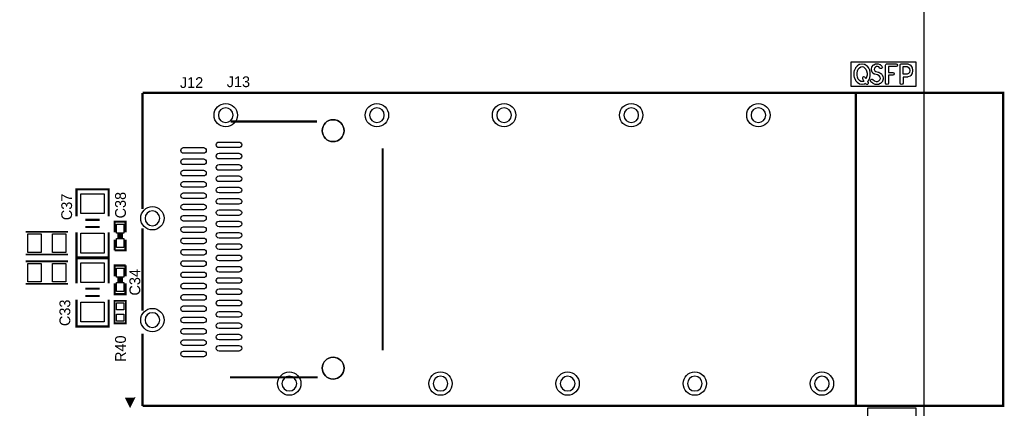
# Model space of a CAD drawing. Extents: x 0 to 260, y 0 to 180.
# Tile 25 of 28: x 190 to 260, y 108 to 136. Entities that reach past the tile are written whole.
import ezdxf
from ezdxf.enums import TextEntityAlignment as Align

# ---------------------------------------------------------------- set-up
doc = ezdxf.new("R2010")
doc.units = 0
for name, color, linetype in [('BG_DRILLHOLE', 193, 'CONTINUOUS'), ('BG_OUTLINE', 253, 'CONTINUOUS'), ('BG_SILKSCREEN_TOP', 6, 'CONTINUOUS'), ('PG_SILKSCREEN_TOP', 254, 'CONTINUOUS'), ('PIN_TOP', 96, 'CONTINUOUS'), ('RD_SILKSCREEN_TOP', 85, 'CONTINUOUS')]:
    doc.layers.add(name, color=color, linetype=linetype)

msp = doc.modelspace()

# ---------------------------------------------------------------- linework, layer by layer
at = {"layer": 'BG_DRILLHOLE'}
for points in [[(205.099158, 128.921002, 1), (204.057758, 128.921002, 1)], [(215.799162, 128.921002, 1), (214.757762, 128.921002, 1)], [(224.799144, 128.921002, 1), (223.757744, 128.921002, 1)], [(233.799126, 128.921002, 1), (232.757726, 128.921002, 1)], [(242.799108, 128.921002, 1), (241.757708, 128.921002, 1)], [(212.953092, 127.820928, 1), (211.403692, 127.820928, 1)], [(199.909176, 121.621042, 1), (198.867776, 121.621042, 1)], [(199.909176, 114.421158, 1), (198.867776, 114.421158, 1)], [(212.953092, 111.02086, 1), (211.403692, 111.02086, 1)], [(209.599022, 109.92104, 1), (208.557622, 109.92104, 1)], [(220.299026, 109.92104, 1), (219.257626, 109.92104, 1)], [(229.299008, 109.92104, 1), (228.257608, 109.92104, 1)], [(238.29899, 109.92104, 1), (237.25759, 109.92104, 1)], [(247.298972, 109.92104, 1), (246.257572, 109.92104, 1)]]:
    msp.add_lwpolyline(points, format="xyb", close=True, dxfattribs=at)
at = {"layer": 'BG_OUTLINE'}
msp.add_lwpolyline([(0, 180.34), (254, 180.34), (254, 0), (0, 0)], close=True, dxfattribs=at)
at = {"layer": 'BG_SILKSCREEN_TOP'}
for points in [[(248.83872, 132.70484), (253.42342, 132.70484), (253.42342, 130.941826), (248.83872, 130.941826)], [(252.518418, 132.3594), (252.800612, 132.3594), (252.890528, 132.317236), (252.964696, 132.209032), (252.99035, 132.08), (252.964442, 131.950206), (252.908054, 131.865624), (252.802898, 131.821682), (252.518418, 131.821682)], [(250.01982, 108.219494), (253.42342, 108.219494), (253.42342, 106.45648), (250.01982, 106.45648)]]:
    msp.add_lwpolyline(points, close=True, dxfattribs=at)
for points in [[(249.46483, 132.540248), (249.600212, 132.56133, -0.038943), (249.61596, 132.5626, -0.038943), (249.631708, 132.56133), (249.76709, 132.540248, -0.117093), (249.810524, 132.522468), (249.929142, 132.437632, -0.068418), (249.949208, 132.418582), (250.050808, 132.291582, -0.061425), (250.064016, 132.2705), (250.131834, 132.122418, -0.058502), (250.138946, 132.099812), (250.172728, 131.930394, -0.049144), (250.17476, 131.910582), (250.17476, 131.741418, -0.049144), (250.172728, 131.721606), (250.138946, 131.552188, -0.058502), (250.131834, 131.529582), (250.064016, 131.3815, -0.061425), (250.050808, 131.360418), (250.005342, 131.303522), (250.041664, 131.243324, -0.135798), (250.056142, 131.191, -0.414214), (249.954542, 131.0894, -0.263207), (249.86742, 131.138676), (249.854212, 131.160774), (249.810524, 131.129532, -0.117093), (249.76709, 131.111752), (249.631708, 131.09067, -0.038943), (249.61596, 131.0894, -0.038943), (249.600212, 131.09067), (249.46483, 131.111752, -0.117093), (249.421396, 131.129532), (249.302778, 131.214368, -0.068418), (249.282712, 131.233418), (249.181112, 131.360418, -0.061425), (249.167904, 131.3815), (249.100086, 131.529582, -0.058502), (249.092974, 131.552188), (249.059192, 131.721606, -0.049144), (249.05716, 131.741418), (249.05716, 131.910582, -0.049144), (249.059192, 131.930394), (249.092974, 132.099812, -0.058502), (249.100086, 132.122418), (249.167904, 132.2705, -0.061425), (249.181112, 132.291582), (249.282712, 132.418582, -0.068418), (249.302778, 132.437632), (249.421396, 132.522468, -0.117093)], [(250.563634, 132.550662, -0.123516), (250.61164, 132.5626), (250.730258, 132.5626, -0.086179), (250.764548, 132.556758), (250.882912, 132.51434, -0.115766), (250.921774, 132.48894), (251.023374, 132.383276, -0.193858), (251.051822, 132.312918, -0.414214), (250.950222, 132.211318, -0.204602), (250.87707, 132.24256), (250.79198, 132.330952), (250.712478, 132.3594), (250.63704, 132.3594), (250.559316, 132.317744), (250.50242, 132.24637), (250.480068, 132.149088), (250.511056, 132.059172), (250.585478, 132.005578), (250.767596, 131.967986, -0.076593), (250.796552, 131.957064), (250.948952, 131.872228, -0.118872), (250.984004, 131.83997), (251.06884, 131.71297, -0.091171), (251.083318, 131.679188), (251.1171, 131.531106, -0.056004), (251.11964, 131.5085, -0.083001), (251.114052, 131.47548), (251.063252, 131.327398, -0.108666), (251.040646, 131.29006), (250.939046, 131.184142, -0.092157), (250.90882, 131.162552), (250.773438, 131.099052, -0.110402), (250.730258, 131.0894), (250.594622, 131.0894, -0.099165), (250.555506, 131.097274), (250.403106, 131.160774, -0.066999), (250.379738, 131.17449), (250.244356, 131.280408, -0.23136), (250.20524, 131.360418, -0.414214), (250.30684, 131.462018, -0.16729), (250.369324, 131.440428), (250.494038, 131.342892), (250.614942, 131.2926), (250.707652, 131.2926), (250.805442, 131.338574), (250.87834, 131.41452), (250.91263, 131.514088), (250.889262, 131.615688), (250.828556, 131.70662), (250.711208, 131.772152), (250.523248, 131.811014, -0.104948), (250.48464, 131.828032), (250.366276, 131.912868, -0.155602), (250.329446, 131.962398), (250.278646, 132.11048, -0.083001), (250.273058, 132.1435, -0.056004), (250.275598, 132.166106), (250.30938, 132.314188, -0.112905), (250.328938, 132.355082), (250.41352, 132.461, -0.101707), (250.445016, 132.487162)], [(251.285502, 132.461, -0.414214), (251.387102, 132.5626), (252.030738, 132.5626, -1), (252.030738, 132.3594), (251.488702, 132.3594), (251.488702, 131.948682), (251.793502, 131.948682, -1), (251.793502, 131.745482), (251.488702, 131.745482), (251.488702, 131.191, -1), (251.285502, 131.191)], [(252.315218, 132.461, -0.414214), (252.416818, 132.5626), (252.823218, 132.5626, -0.110402), (252.866398, 132.552948), (253.00178, 132.489448, -0.133598), (253.04242, 132.454904), (253.14402, 132.306822, -0.101348), (253.159768, 132.26923), (253.19355, 132.099812, -0.049144), (253.195582, 132.08, -0.049144), (253.19355, 132.060188), (253.159768, 131.89077, -0.098207), (253.144782, 131.854194), (253.0602, 131.727194, -0.147925), (253.014734, 131.689856), (252.862334, 131.626356, -0.099165), (252.823218, 131.618482), (252.518418, 131.618482), (252.518418, 131.191, -1), (252.315218, 131.191)], [(249.519948, 132.343144), (249.61596, 132.35813), (249.711972, 132.343144), (249.799348, 132.28066), (249.884438, 132.174488), (249.942096, 132.048504), (249.97156, 131.900676), (249.97156, 131.751324), (249.942096, 131.603496), (249.89155, 131.49326), (249.838464, 131.581906, 0.263207), (249.751342, 131.631182, 0.414214), (249.649742, 131.529582, 0.135798), (249.66422, 131.477258), (249.74931, 131.335526), (249.711972, 131.308856), (249.61596, 131.29387), (249.519948, 131.308856), (249.432572, 131.37134), (249.347482, 131.477512), (249.289824, 131.603496), (249.26036, 131.751324), (249.26036, 131.900676), (249.289824, 132.048504), (249.347482, 132.174488), (249.432572, 132.28066)]]:
    msp.add_lwpolyline(points, format="xyb", close=True, dxfattribs=at)
at = {"layer": 'PG_SILKSCREEN_TOP'}
for points, const_width in [([(249.178318, 130.496056), (198.688452, 130.496056)], 0.1524), ([(198.688452, 130.496056), (198.688452, 122.279156)], 0.1524), ([(249.178318, 130.496056), (259.60832, 130.496056), (259.60832, 108.345986), (249.178318, 108.345986), (249.178318, 130.496056)], 0.1524), ([(211.02828, 128.470914), (204.92847, 128.470914)], 0.150114), ([(215.678512, 112.270794), (215.678512, 126.570994)], 0.150114), ([(194.011296, 121.768108), (194.011296, 123.673108), (196.297296, 123.673108), (196.297296, 121.768108)], 0.1524), ([(194.646296, 121.514108), (195.662296, 121.514108)], 0.1524), ([(196.723, 120.625108), (196.723, 121.387108), (197.485, 121.387108), (197.485, 120.625108)], 0.1524), ([(193.42354, 120.663208), (190.42126, 120.663208)], 0.127), ([(196.297296, 120.625108), (196.297296, 118.847108), (194.011296, 118.847108)], 0.1524), ([(194.011296, 118.847108), (194.011296, 120.625108)], 0.1524), ([(194.646296, 121.006108), (195.662296, 121.006108)], 0.1524), ([(198.688452, 120.918732), (198.688452, 115.09629)], 0.1524), ([(197.485, 120.117108), (197.485, 119.355108), (196.723, 119.355108)], 0.1524), ([(196.723, 119.355108), (196.723, 120.117108)], 0.1524), ([(196.9008, 120.447308), (197.3072, 120.447308)], 0.1524), ([(196.9008, 120.294908), (197.3072, 120.294908)], 0.1524), ([(190.42126, 119.063008), (193.42354, 119.063008)], 0.127), ([(193.42354, 118.578884), (190.42126, 118.578884)], 0.127), ([(194.011296, 117.016784), (194.011296, 118.794784), (196.297296, 118.794784)], 0.1524), ([(196.297296, 118.794784), (196.297296, 117.016784)], 0.1524), ([(196.723, 117.524784), (196.723, 118.286784), (197.485, 118.286784)], 0.1524), ([(197.485, 118.286784), (197.485, 117.524784)], 0.1524), ([(197.485, 117.016784), (197.485, 116.254784), (196.723, 116.254784), (196.723, 117.016784)], 0.1524), ([(197.3072, 117.346984), (196.9008, 117.346984)], 0.1524), ([(197.3072, 117.194584), (196.9008, 117.194584)], 0.1524), ([(190.42126, 116.978684), (193.42354, 116.978684)], 0.127), ([(195.662296, 116.635784), (194.646296, 116.635784)], 0.1524), ([(196.297296, 115.873784), (196.297296, 113.968784), (194.011296, 113.968784), (194.011296, 115.873784)], 0.1524), ([(195.662296, 116.127784), (194.646296, 116.127784)], 0.1524), ([(196.70522, 114.186208), (197.50278, 114.186208), (197.50278, 115.786408), (196.70522, 115.786408), (196.70522, 114.186208)], 0.127), ([(198.68261, 113.449608), (198.688452, 108.345986)], 0.1524), ([(204.878432, 110.370874), (211.078318, 110.370874)], 0.150114), ([(198.054214, 108.853732), (197.554342, 108.853732), (197.804278, 108.35386), (198.054214, 108.853732), (197.654164, 108.753656), (197.854316, 108.553758), (197.854316, 108.753656)], 0.1524), ([(249.178318, 108.345986), (198.688452, 108.345986)], 0.1524)]:
    msp.add_lwpolyline(points, dxfattribs=dict(at, const_width=const_width))
at = {"layer": 'PIN_TOP'}
for points in [[(204.107288, 127.02032), (205.509368, 127.02032, -1), (205.509368, 126.62154), (204.107288, 126.62154, -1)], [(202.99934, 126.22149), (201.59726, 126.22149, -1), (201.59726, 126.62027), (202.99934, 126.62027, -1)], [(204.107288, 126.22022), (205.509368, 126.22022, -1), (205.509368, 125.82144), (204.107288, 125.82144, -1)], [(202.99934, 125.42139), (201.59726, 125.42139, -1), (201.59726, 125.82017), (202.99934, 125.82017, -1)], [(202.99934, 124.621544), (201.59726, 124.621544, -1), (201.59726, 125.020324), (202.99934, 125.020324, -1)], [(204.107288, 125.420374), (205.509368, 125.420374, -1), (205.509368, 125.021594), (204.107288, 125.021594, -1)], [(202.99934, 123.821444), (201.59726, 123.821444, -1), (201.59726, 124.220224), (202.99934, 124.220224, -1)], [(204.107288, 124.620274), (205.509368, 124.620274, -1), (205.509368, 124.221494), (204.107288, 124.221494, -1)], [(202.99934, 123.021598), (201.59726, 123.021598, -1), (201.59726, 123.420378), (202.99934, 123.420378, -1)], [(204.107288, 123.820174), (205.509368, 123.820174, -1), (205.509368, 123.421394), (204.107288, 123.421394, -1)], [(204.107288, 123.020328), (205.509368, 123.020328, -1), (205.509368, 122.621548), (204.107288, 122.621548, -1)], [(202.99934, 122.221498), (201.59726, 122.221498, -1), (201.59726, 122.620278), (202.99934, 122.620278, -1)], [(204.107288, 122.220228), (205.509368, 122.220228, -1), (205.509368, 121.821448), (204.107288, 121.821448, -1)], [(202.99934, 121.421398), (201.59726, 121.421398, -1), (201.59726, 121.820178), (202.99934, 121.820178, -1)], [(204.107288, 121.420382), (205.509368, 121.420382, -1), (205.509368, 121.021602), (204.107288, 121.021602, -1)], [(202.99934, 120.621552), (201.59726, 120.621552, -1), (201.59726, 121.020332), (202.99934, 121.020332, -1)], [(204.107288, 120.620282), (205.509368, 120.620282, -1), (205.509368, 120.221502), (204.107288, 120.221502, -1)], [(202.99934, 119.821452), (201.59726, 119.821452, -1), (201.59726, 120.220232), (202.99934, 120.220232, -1)], [(202.99934, 119.021606), (201.59726, 119.021606, -1), (201.59726, 119.420386), (202.99934, 119.420386, -1)], [(204.107288, 119.820182), (205.509368, 119.820182, -1), (205.509368, 119.421402), (204.107288, 119.421402, -1)], [(202.99934, 118.221506), (201.59726, 118.221506, -1), (201.59726, 118.620286), (202.99934, 118.620286, -1)], [(204.107288, 119.020336), (205.509368, 119.020336, -1), (205.509368, 118.621556), (204.107288, 118.621556, -1)], [(202.99934, 117.421406), (201.59726, 117.421406, -1), (201.59726, 117.820186), (202.99934, 117.820186, -1)], [(204.107288, 118.220236), (205.509368, 118.220236, -1), (205.509368, 117.821456), (204.107288, 117.821456, -1)], [(204.107288, 117.42039), (205.509368, 117.42039, -1), (205.509368, 117.02161), (204.107288, 117.02161, -1)], [(202.99934, 116.62156), (201.59726, 116.62156, -1), (201.59726, 117.02034), (202.99934, 117.02034, -1)], [(204.107288, 116.62029), (205.509368, 116.62029, -1), (205.509368, 116.22151), (204.107288, 116.22151, -1)], [(202.99934, 115.82146), (201.59726, 115.82146, -1), (201.59726, 116.22024), (202.99934, 116.22024, -1)], [(204.107288, 115.82019), (205.509368, 115.82019, -1), (205.509368, 115.42141), (204.107288, 115.42141, -1)], [(202.99934, 115.021614), (201.59726, 115.021614, -1), (201.59726, 115.420394), (202.99934, 115.420394, -1)], [(204.107288, 115.020344), (205.509368, 115.020344, -1), (205.509368, 114.621564), (204.107288, 114.621564, -1)], [(202.99934, 114.221514), (201.59726, 114.221514, -1), (201.59726, 114.620294), (202.99934, 114.620294, -1)], [(202.99934, 113.421414), (201.59726, 113.421414, -1), (201.59726, 113.820194), (202.99934, 113.820194, -1)], [(204.107288, 114.220244), (205.509368, 114.220244, -1), (205.509368, 113.821464), (204.107288, 113.821464, -1)], [(202.99934, 112.621568), (201.59726, 112.621568, -1), (201.59726, 113.020348), (202.99934, 113.020348, -1)], [(204.107288, 113.420398), (205.509368, 113.420398, -1), (205.509368, 113.021618), (204.107288, 113.021618, -1)], [(202.99934, 111.821468), (201.59726, 111.821468, -1), (201.59726, 112.220248), (202.99934, 112.220248, -1)], [(204.107288, 112.620298), (205.509368, 112.620298, -1), (205.509368, 112.221518), (204.107288, 112.221518, -1)]]:
    msp.add_lwpolyline(points, format="xyb", close=True, dxfattribs=at)
for points in [[(195.979796, 121.958608), (194.328796, 121.958608), (194.328796, 123.355608), (195.979796, 123.355608)], [(197.358, 120.561608), (196.85, 120.561608), (196.85, 121.196608), (197.358, 121.196608)], [(190.57366, 119.212868), (190.57366, 120.513348), (191.52362, 120.513348), (191.52362, 119.212868)], [(192.32118, 119.212868), (192.32118, 120.513348), (193.27114, 120.513348), (193.27114, 119.212868)], [(195.979796, 119.164608), (194.328796, 119.164608), (194.328796, 120.561608), (195.979796, 120.561608)], [(197.358, 119.545608), (196.85, 119.545608), (196.85, 120.180608), (197.358, 120.180608)], [(194.328796, 118.477284), (195.979796, 118.477284), (195.979796, 117.080284), (194.328796, 117.080284)], [(190.57366, 117.128544), (190.57366, 118.429024), (191.52362, 118.429024), (191.52362, 117.128544)], [(192.32118, 117.128544), (192.32118, 118.429024), (193.27114, 118.429024), (193.27114, 117.128544)], [(196.85, 118.096284), (197.358, 118.096284), (197.358, 117.461284), (196.85, 117.461284)], [(196.85, 117.080284), (197.358, 117.080284), (197.358, 116.445284), (196.85, 116.445284)], [(194.328796, 115.683284), (195.979796, 115.683284), (195.979796, 114.286284), (194.328796, 114.286284)], [(196.85381, 115.635278), (197.35419, 115.635278), (197.35419, 115.134898), (196.85381, 115.134898)], [(196.85381, 114.837718), (197.35419, 114.837718), (197.35419, 114.337338), (196.85381, 114.337338)]]:
    msp.add_lwpolyline(points, close=True, dxfattribs=at)
for centre, radius in [((204.578458, 128.921002), 0.8255), ((215.278462, 128.921002), 0.8255), ((224.278444, 128.921002), 0.8255), ((233.278426, 128.921002), 0.8255), ((242.278408, 128.921002), 0.8255), ((212.178392, 127.820928), 0.7747), ((199.388476, 121.621042), 0.8255), ((199.388476, 114.421158), 0.8255), ((212.178392, 111.02086), 0.7747), ((209.078322, 109.92104), 0.8255), ((219.778326, 109.92104), 0.8255), ((228.778308, 109.92104), 0.8255), ((237.77829, 109.92104), 0.8255), ((246.778272, 109.92104), 0.8255)]:
    msp.add_circle(centre, radius, dxfattribs=at)

# ---------------------------------------------------------------- texts
at = {"layer": 'RD_SILKSCREEN_TOP', "width": 1.003333}
msp.add_text('J12', height=0.762, dxfattribs=at).set_placement((201.33564, 130.844544))
msp.add_text('J13', height=0.762, dxfattribs=at).set_placement((205.476348, 130.901948), align=Align.CENTER)
for s, p in [('C38', (197.5104, 121.614946)), ('C37', (193.7004, 121.487946)), ('C34', (198.5264, 116.153946)), ('C33', (193.5734, 113.994946)), ('R40', (197.5104, 111.454946))]:
    msp.add_text(s, height=0.762, rotation=90, dxfattribs=at).set_placement(p)

doc.saveas('drawing.dxf')
